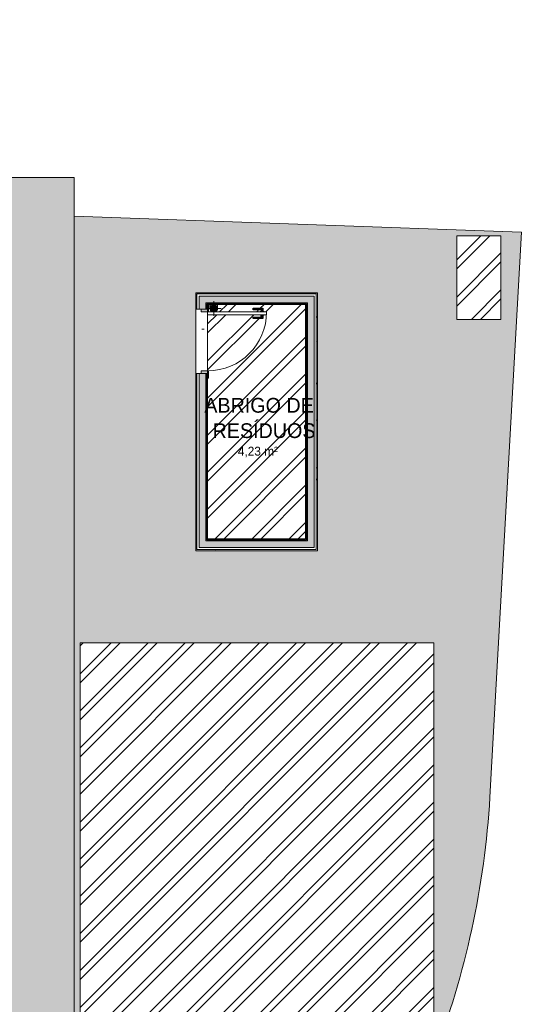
# Model space of a CAD drawing. Header units: millimetres. Extents: x -18260 to 188148, y -14086 to 2351883.
# Tile 220 of 256: x 20490 to 27299, y -5299 to 8058. Entities that reach past the tile are written whole.
import ezdxf

# ---------------------------------------------------------------- set-up
doc = ezdxf.new("R2010")
doc.units = ezdxf.units.MM
for name, color, linetype, lineweight in [('A-DETL-GENF', 92, 'Continuous', 50), ('A-DOOR', 31, 'Continuous', 9), ('A-DOOR-FRAM', 31, 'Continuous', 18), ('A-DOOR-OPNG', 31, 'Continuous', 9), ('A-FLOR', 192, 'Continuous', 18), ('A-FLOR-PATT', 8, 'Continuous', 18), ('A-WALL', 113, 'Continuous', 18), ('A-WALL-PATT', 111, 'Continuous', 25), ('L-HRDS-IDEN', 13, 'Continuous', 18), ('P-PIPE', 3, 'Continuous', 9), ('P-PIPE-CNTR', 3, 'Continuous', 9)]:
    doc.layers.add(name, color=color, linetype=linetype, lineweight=lineweight)
doc.styles.add('Century Gothic_1', font='GOTHIC.TTF', dxfattribs={"height": 200})
doc.styles.add('Century Gothic_2', font='GOTHIC.TTF', dxfattribs={"height": 120})
pattern_1 = [(0, (0, 0), (812.8, 203.2), [33.528, -576.072, 33.528, -576.072, -3251.2]), (0, (0, 0), (812.8, 203.2), [-1219.2, 33.528, -1185.672, 33.528, -576.072, -1422.4]), (0, (0, 0), (812.8, 203.2), [-3048, 33.528, -372.872, 33.528, -982.472]), (120, (304.8, 101.6), (-582.3764, 602.3054), [33.528, -576.072, 33.528, -576.072, -3251.2]), (120, (304.8, 101.6), (-582.3764, 602.3054), [-1219.2, 33.528, -1185.672, 33.528, -576.072, -1422.4]), (120, (304.8, 101.6), (-582.3764, 602.3054), [-3048, 33.528, -372.872, 33.528, -982.472]), (240, (406.4, 508), (-230.4236, -805.5054), [33.528, -576.072, 33.528, -576.072, -3251.2]), (240, (406.4, 508), (-230.4236, -805.5054), [-1219.2, 33.528, -1185.672, 33.528, -576.072, -1422.4]), (240, (406.4, 508), (-230.4236, -805.5054), [-3048, 33.528, -372.872, 33.528, -982.472])]
pattern_2 = [(50, (0, 0), (728.737, -63.756), [76.2, -838.2]), (355, (0, 0), (-140.972, 764.228), [60.96, -670.56]), (100.451, (60.7, -5.3), (587.77, 700.467), [64.76, -712.36]), (46.184, (0, 203.2), (1084.316, -168.17), [114.3, -1257.3]), (96.636, (90.4, 189.2), (949.61, 989.71), [97.14, -1068.54]), (351.184, (0, 203.2), (949.62, 989.7), [91.44, -1005.84]), (21, (101.6, 152.4), (606.458, -409.06), [76.2, -838.2]), (326, (101.6, 152.4), (247.208, 736.753), [60.96, -670.56]), (71.451, (152.14, 118.3), (853.668, 327.685), [64.76, -712.36]), (37.5, (0, 0), (12.3547, 338.22), [33.528, -628.904, 33.528, -647.192, -673.1]), (37.5, (0, 0), (12.3547, 338.22), [-1343.152, 33.528, -639.572]), (7.5, (0, 0), (267.279, 400.722), [33.528, -354.584, 33.528, -613.664, -256.54]), (7.5, (0, 0), (267.279, 400.722), [-1035.304, 33.528, -223.012]), (327.5, (-226.57, 0), (542.3633, -22.9153), [33.528, -220.472, 33.528, -758.952, -1051.56]), (327.5, (-226.57, 0), (542.3633, -22.9153), [-1046.48, 33.528, -1018.032]), (317.5, (-328.17, 0), (592.517, 101.707), [33.528, -296.672, 33.528, -492.76, -746.76]), (317.5, (-328.17, 0), (592.517, 101.707), [-856.488, 33.528, -713.232])]
pattern_3 = [(45, (0, 0), (-53.033, 53.033), [])]
pattern_4 = [(45, (0, 0), (-251.447, 251.447), []), (45, (0, 381), (-251.447, 251.447), [])]

# ---------------------------------------------------------------- blocks, each defined once
blk = doc.blocks.new('HRT-ESQ_PORTA_VENEZIANA-1FL1 - 80x210cm_87x213cm-1FL-ALU-3_0cmFolha_Maçaneta 01-4176552-PLANTA DE IMPERMEABILIZAÇÃO - TÉRREO')
at = {"layer": 'A-DETL-GENF', "lineweight": 5}
h = blk.add_hatch(color=256, dxfattribs=at)
h.paths.add_polyline_path([(-320, 800), (-320, 840), (-330, 811), (-330, 800)])
h.paths.add_polyline_path([(-330, 830), (-369, 830), (-369, 700), (-350, 700), (-350, 811), (-330, 811)])
blk.add_hatch(color=256, dxfattribs=at).paths.add_polyline_path([(-231, 830), (-270, 830), (-270, 840), (-280, 840), (-280, 800), (-270, 800), (-270, 811), (-250, 811), (-250, 700), (-231, 700), (-231, 753)])
at = {"layer": 'A-DOOR-FRAM', "lineweight": 5}
h = blk.add_hatch(color=90, dxfattribs=at)
h.paths.add_polyline_path([(515, 55), (515, 80), (480, 80), (480, -10), (515, -10)])
h.paths.add_polyline_path([(-320, -10), (-320, 80), (-355, 80), (-355, -10)])
at = {"layer": 'A-DOOR-OPNG', "lineweight": 5}
h = blk.add_hatch(dxfattribs=at)
h.set_pattern_fill('FP_101', color=256, style=0, pattern_type=2)
h.set_pattern_definition([(135, (3774.16, -22961.4), (-449.013, -449.013), []), (135, (3774.16, -22802.63), (-898.026, 6e-14), []), (135, (3774.16, -23120.13), (-898.026, 6e-14), [])])
h.paths.add_polyline_path([(580, 90), (480, 90), (480, 80), (580, 80)])
h.paths.add_polyline_path([(-320, 90), (-420, 90), (-420, 80), (-320, 80)])
at = {"layer": 'A-DETL-GENF', "color": 20, "lineweight": 30}
for p, q in [((-369, 830), (-330, 830)), ((-369, 700), (-369, 830)), ((-350, 811), (-350, 700)), ((-330, 811), (-350, 811)), ((-330, 840), (-320, 840)), ((-330, 830), (-330, 840)), ((-330, 830), (-330, 811)), ((-330, 800), (-330, 811)), ((-320, 840), (-320, 800)), ((-280, 840), (-270, 840)), ((-280, 800), (-280, 840)), ((-270, 840), (-270, 830)), ((-270, 830), (-270, 811)), ((-270, 830), (-231, 830)), ((-270, 811), (-270, 800)), ((-250, 811), (-270, 811)), ((-250, 700), (-250, 811)), ((-231, 830), (-231, 700)), ((-350, 700), (-369, 700)), ((-320, 800), (-330, 800)), ((-270, 800), (-280, 800)), ((-231, 700), (-250, 700))]:
    blk.add_line(p, q, dxfattribs=at)
at = {"layer": 'A-DETL-GENF', "lineweight": 5}
for p, q in [((-350, 811), (-350, 700)), ((-330, 811), (-350, 811)), ((-330, 800), (-330, 811)), ((-280, 840), (-270, 840)), ((-270, 840), (-270, 830)), ((-270, 830), (-231, 830)), ((-231, 830), (-231, 700)), ((-320, 800), (-330, 800)), ((-231, 700), (-250, 700))]:
    blk.add_line(p, q, dxfattribs=at)
at = {"layer": 'A-DOOR', "lineweight": 5}
for p, q in [((-369, 830), (-330, 830)), ((-369, 700), (-369, 830)), ((-330, 840), (-320, 840)), ((-330, 830), (-330, 840)), ((-270, 811), (-270, 800)), ((-250, 811), (-270, 811)), ((-250, 700), (-250, 811)), ((-350, 700), (-369, 700)), ((-270, 800), (-280, 800))]:
    blk.add_line(p, q, dxfattribs=at)
at = {"layer": 'A-DOOR', "color": 250, "lineweight": 5}
for p, q in [((-320, 880), (-320, 840)), ((-280, 880), (-320, 880)), ((-320, 840), (-320, 800)), ((-280, 840), (-280, 880)), ((-280, 800), (-280, 840)), ((-320, 800), (-320, 183)), ((-280, 80), (-280, 800)), ((-320, 143), (-320, 80)), ((-320, 80), (-280, 80))]:
    blk.add_line(p, q, dxfattribs=at)
at = {"layer": 'A-DOOR-FRAM', "lineweight": 5}
for p, q in [((-330, 800), (-330, 840)), ((-270, 800), (-270, 840))]:
    blk.add_line(p, q, dxfattribs=at)
at = {"layer": 'A-DOOR-FRAM', "color": 250, "lineweight": 5}
for p, q in [((-355, 80), (-320, 80)), ((-320, 80), (-320, -10)), ((480, 80), (515, 80)), ((480, -10), (480, 80)), ((-320, -10), (-355, -10)), ((515, -10), (480, -10))]:
    blk.add_line(p, q, dxfattribs=at)
at = {"layer": 'A-DOOR-OPNG', "lineweight": 5}
for p, q in [((-420, 90), (-320, 90)), ((-320, 80), (-355, 80)), ((480, 80), (480, 90)), ((480, 90), (580, 90)), ((515, 80), (480, 80)), ((580, 90), (580, 80))]:
    blk.add_line(p, q, dxfattribs=at)
at = {"layer": 'A-DOOR-OPNG', "color": 90, "lineweight": 5}
blk.add_arc((-320, 80), 800, 360, 90, dxfattribs=at)
blk = doc.blocks.new('BE-PMSa-MOD-ARQ-CONEXAODOFUTURO-EX-000-R_rvt-1-PLANTA DE IMPERMEABILIZAÇÃO - TÉRREO')
at = {"layer": 'A-FLOR-PATT', "lineweight": 5}
h = blk.add_hatch(dxfattribs=at)
h.set_pattern_fill('FP_99', color=55, style=0, pattern_type=2)
h.set_pattern_definition([(225, (1821.38, -1013.34), (1e-14, -212.132), [450, -150]), (315, (1715.32, -1119.4), (0, -212.132), [450, -150])])
h.paths.add_polyline_path([(-17589, -10126), (-17589, 5919), (-17906, 5919), (-18260, -10126)])
h.paths.add_polyline_path([(23246, -6786), (23246, -6826), (23766, -6826), (23766, -6786), (23781, -6786), (23781, -6781), (23831, -6781), (23831, -6786), (24416, -6786), (24416, -8606), (22596, -8606), (22596, -8596), (21416, -8596), (21416, -6956), (22596, -6956), (22596, -6786), (23181, -6786), (23181, -6781), (23231, -6781), (23231, -6786)])
h.paths.add_polyline_path([(21946, -8664), (24684, -8664), (24895, -8358), (25097, -8045), (25290, -7727), (25472, -7402), (25643, -7072), (25805, -6736), (25955, -6396), (23368, -6396), (23369, -6731), (23365, -6735), (23361, -6734), (23342, -6721), (23332, -6721), (23331, -6728), (23314, -6728), (23296, -6735), (23296, -6786), (23246, -6786), (23246, -6396), (23207, -6396), (23207, -6416), (23212, -6425), (23218, -6429), (23219, -6429), (23219, -6441), (23215, -6442), (23204, -6438), (23195, -6429), (23193, -6420), (23193, -6416), (23192, -6416), (23192, -6396), (21311, -6396), (21311, -396), (26110, -396), (26110, -6012), (26234, -5672), (26348, -5329), (26452, -4983), (26544, -4633), (26626, -4281), (26698, -3926), (26758, -3570), (26807, -3211), (26846, -2852), (26873, -2491), (27299, 5175), (21231, 5391), (21231, -8664), (21651, -8664)])
h.paths.add_polyline_path([(2106, -8348), (2121, -8348), (2121, -8308), (1992, -8308), (1992, -8348), (2076, -8348)])
h.paths.add_polyline_path([(-4287, -8348), (-4284, -8347), (-4284, -8234), (-4285, -8231), (-4362, -8231), (-4362, -8348), (-4295, -8348)])
h.paths.add_polyline_path([(1866, -8348), (1981, -8348), (1981, -8308), (1851, -8308), (1851, -8348), (1858, -8348)])
h.paths.add_polyline_path([(8341, -8303), (8386, -8303), (8386, -8268), (8341, -8268)])
h.paths.add_polyline_path([(128, 115), (164, 115), (164, 1841), (-1659, 1841), (-1659, 115), (-1052, 115)])
h.paths.add_polyline_path([(22881, 854), (22881, 4354), (24531, 4354), (24531, 854), (22896, 854)])
h.paths.add_polyline_path([(26541, 3992), (26422, 3992), (26422, 5124), (27022, 5124), (27022, 3992)])
h.paths.add_polyline_path([(15927, 4597), (15927, 4597), (15925, 4597)])
h.paths.add_polyline_path([(-8028, 4597), (-8028, 4597), (-8031, 4597)])
h.paths.add_polyline_path([(-11756, 4597), (-11756, 4597), (-11757, 4597)])
h.paths.add_polyline_path([(19999, 4642), (19999, 4674), (15924, 4674), (15924, 4642), (16273, 4642), (16273, 4672), (19623, 4671), (19623, 4642), (19882, 4642)])
h.paths.add_polyline_path([(11999, 4642), (11999, 5919), (8366, 5919), (8366, 4642), (8497, 4642), (8497, 4672), (8536, 4672), (8536, 5749), (11834, 5749), (11834, 4672), (11847, 4671), (11847, 4642), (11921, 4642)])
h.paths.add_polyline_path([(15638, 4642), (15654, 4642), (15654, 4674), (12269, 4674), (12269, 4642), (12288, 4642), (12288, 4672), (15638, 4671), (15638, 4658)])
h.paths.add_polyline_path([(-12029, 4642), (-12029, 4674), (-16357, 4674), (-16357, 4642), (-15849, 4642), (-15849, 4672), (-12499, 4671), (-12499, 4642), (-12032, 4642)])
h.paths.add_polyline_path([(-4542, 4642), (-4390, 4642), (-4390, 5919), (-8031, 5919), (-8031, 4642), (-7892, 4642), (-7892, 4672), (-7861, 4672), (-7861, 5749), (-4560, 5749), (-4560, 4672), (-4542, 4671), (-4542, 4663)])
h.paths.add_polyline_path([(-11705, 4642), (-11705, 4672), (-8355, 4671), (-8355, 4642), (-8301, 4642), (-8301, 4674), (-11734, 4674), (-11734, 4642)])
h.paths.add_polyline_path([(-16402, 5447), (-16357, 5447), (-16357, 5479), (-16627, 5479), (-16627, 5447), (-16557, 5447)])
h.paths.add_polyline_path([(12004, 7119), (12004, 8058), (8363, 8058), (8363, 7831), (8366, 7831), (8366, 7119), (11834, 7119)])
h.paths.add_polyline_path([(-7266, 7119), (-4390, 7119), (-4390, 8058), (-8031, 8058), (-8031, 7119), (-7861, 7119)])
h.paths.add_polyline_path([(8533, 7289), (8533, 7888), (11834, 7888), (11834, 7289), (9985, 7289)])
h.paths.add_polyline_path([(-4560, 7289), (-7861, 7289), (-7861, 7888), (-4560, 7888), (-4560, 7681)])
h = blk.add_hatch(dxfattribs=at)
h.set_pattern_fill('FP_2', color=55, style=0, pattern_type=2)
h.set_pattern_definition(pattern_1)
h.paths.add_polyline_path([(14575, -10126), (14705, -10126), (14705, -9780), (14699, -9780), (14699, -9763), (14682, -9764), (14671, -9768), (14666, -9781), (14666, -9856), (14671, -9865), (14677, -9868), (14678, -9869), (14678, -9881), (14674, -9882), (14663, -9878), (14654, -9869), (14652, -9860), (14652, -9856), (14651, -9856), (14652, -9781), (14654, -9770), (14657, -9763), (14667, -9753), (14683, -9748), (14699, -9748), (14699, -9732), (14705, -9732), (14705, -9706), (14755, -9706), (14755, -9755), (14795, -9755), (14796, -9757), (14812, -9757), (14811, -9816), (14810, -9816), (14811, -9818), (14811, -9819), (14811, -9821), (14827, -9827), (14827, -10126), (21231, -10126), (21231, 5919), (11999, 5919), (11999, 5447), (12269, 5447), (12269, 4674), (15654, 4674), (15654, 5447), (15924, 5447), (15924, 4674), (19999, 4674), (19999, 5447), (20269, 5447), (20269, 4281), (20299, 4280), (20299, 1531), (20269, 1531), (20269, 1144), (20299, 1144), (20299, -1606), (20269, -1606), (20269, -2040), (20299, -2040), (20299, -4790), (20269, -4790), (20269, -5274), (20299, -5274), (20299, -8024), (20269, -8024), (20269, -9309), (19999, -9309), (19999, -8514), (19913, -8514), (19913, -8348), (19635, -8348), (19635, -8378), (16285, -8377), (16285, -8348), (15972, -8348), (15972, -8514), (15921, -8514), (15921, -9313), (15651, -9313), (15651, -8514), (15603, -8514), (15603, -8378), (12317, -8378), (12317, -8514), (12269, -8514), (12269, -9313), (11999, -9313), (11999, -8514), (11951, -8514), (11951, -8348), (11868, -8348), (11868, -8378), (8518, -8377), (8518, -8348), (8434, -8348), (8434, -8514), (8386, -8514), (8386, -9313), (8116, -9313), (8116, -9126), (2121, -9126), (2121, -9313), (1851, -9313), (1851, -9126), (-4144, -9126), (-4144, -9313), (-4414, -9313), (-4414, -8514), (-4462, -8514), (-4462, -8348), (-4547, -8348), (-4547, -8378), (-7897, -8377), (-7897, -8348), (-7983, -8348), (-7983, -8514), (-8031, -8514), (-8031, -9309), (-8301, -9309), (-8301, -8514), (-8349, -8514), (-8349, -8348), (-8355, -8348), (-8355, -8378), (-11705, -8377), (-11705, -8348), (-11711, -8348), (-11711, -8514), (-11759, -8514), (-11759, -9309), (-12029, -9309), (-12029, -8514), (-12077, -8514), (-12077, -8348), (-12499, -8348), (-12499, -8378), (-15849, -8377), (-15849, -8348), (-16271, -8348), (-16271, -8514), (-16357, -8514), (-16357, -9309), (-16627, -9309), (-16627, -7987), (-16657, -7987), (-16656, -5237), (-16627, -5237), (-16627, -4803), (-16657, -4803), (-16656, -2053), (-16627, -2053), (-16627, -1621), (-16657, -1621), (-16656, 1129), (-16627, 1129), (-16627, 1534), (-16657, 1534), (-16656, 4284), (-16627, 4284), (-16627, 5479), (-16357, 5479), (-16357, 4674), (-12029, 4674), (-12029, 5447), (-11734, 5447), (-11734, 4674), (-8301, 4674), (-8301, 5447), (-8031, 5447), (-8031, 5919), (-17589, 5919), (-17589, -10126), (14280, -10126)])
h.paths.add_polyline_path([(-16090, -8758), (-16116, -8755), (-16140, -8745), (-16160, -8729), (-16176, -8708), (-16186, -8684), (-16190, -8658), (-16186, -8632), (-16176, -8608), (-16160, -8587), (-16140, -8572), (-16116, -8562), (-16088, -8558), (-16064, -8562), (-16040, -8572), (-16019, -8587), (-16003, -8608), (-15993, -8632), (-15990, -8658), (-15993, -8684), (-16003, -8708), (-16019, -8729), (-16040, -8745), (-16064, -8755)])
h.paths.add_polyline_path([(19733, -8755), (19707, -8751), (19683, -8741), (19660, -8723), (19646, -8705), (19636, -8681), (19633, -8649), (19633, -8623), (19636, -8597), (19646, -8573), (19662, -8552), (19683, -8536), (19707, -8526), (19733, -8523), (19759, -8526), (19783, -8536), (19803, -8552), (19819, -8573), (19829, -8597), (19833, -8628), (19833, -8655), (19828, -8684), (19817, -8708), (19803, -8725), (19783, -8741), (19759, -8751)])
h.paths.add_polyline_path([(15651, -8469), (15651, -8348), (15648, -8348), (15648, -8469)])
h.paths.add_polyline_path([(-15958, 4690), (-15964, 4691), (-15967, 4693), (-15970, 4699), (-15970, 4705), (-15967, 4711), (-15961, 4714), (-15955, 4714), (-15949, 4711), (-15946, 4705), (-15946, 4699), (-15949, 4693), (-15955, 4690)])
h.paths.add_polyline_path([(19573, 4699), (19567, 4701), (19564, 4703), (19561, 4708), (19561, 4715), (19564, 4721), (19570, 4724), (19576, 4724), (19582, 4721), (19585, 4715), (19585, 4708), (19582, 4703), (19576, 4700)])
h.paths.add_polyline_path([(19733, 4730), (19707, 4734), (19683, 4744), (19662, 4760), (19646, 4780), (19636, 4804), (19633, 4830), (19636, 4856), (19646, 4880), (19662, 4901), (19683, 4917), (19707, 4927), (19733, 4930), (19759, 4927), (19783, 4917), (19803, 4901), (19819, 4880), (19829, 4856), (19833, 4830), (19829, 4804), (19819, 4780), (19803, 4760), (19783, 4744), (19759, 4734)])
h.paths.add_polyline_path([(-16090, 4736), (-16116, 4740), (-16140, 4750), (-16160, 4766), (-16176, 4786), (-16186, 4811), (-16190, 4836), (-16186, 4862), (-16176, 4886), (-16160, 4907), (-16140, 4923), (-16116, 4933), (-16088, 4936), (-16064, 4933), (-16040, 4923), (-16019, 4907), (-16003, 4886), (-15993, 4862), (-15990, 4836), (-15993, 4811), (-16003, 4786), (-16019, 4766), (-16040, 4750), (-16064, 4740), (-16088, 4737)])
h = blk.add_hatch(dxfattribs=at)
h.set_pattern_fill('FP_2', color=55, style=0, pattern_type=2)
h.set_pattern_definition(pattern_1)
h.paths.add_polyline_path([(22896, 3259), (22951, 3259), (22951, 3294), (23041, 3294), (23041, 4094), (22951, 4094), (22951, 4129), (22881, 4129), (22881, 3259)])
at = {"layer": 'A-WALL', "lineweight": 5}
h = blk.add_hatch(color=9, dxfattribs=at)
h.paths.add_polyline_path([(23017, 1004), (23031, 1004), (23031, 3259), (23016, 3259), (23016, 1004)])
h.paths.add_polyline_path([(23031, 4129), (23031, 4219), (23016, 4219), (23016, 4129)])
for points in [[(24371, 4204), (24396, 4204), (24396, 4219), (23031, 4219), (23031, 4204), (24330, 4204)], [(24396, 989), (24396, 4204), (24381, 4204), (24381, 989)], [(23041, 989), (24381, 989), (24381, 1004), (23016, 1004), (23016, 989), (23031, 989)]]:
    blk.add_hatch(color=9, dxfattribs=at).paths.add_polyline_path(points)
at = {"layer": 'A-WALL-PATT', "lineweight": 5}
h = blk.add_hatch(dxfattribs=at)
h.set_pattern_fill('FP_9', color=55, style=0, pattern_type=2)
h.set_pattern_definition(pattern_2)
h.paths.add_polyline_path([(22896, 869), (22896, 3259), (22881, 3259), (22881, 869)])
h.paths.add_polyline_path([(22881, 4129), (22896, 4129), (22896, 4354), (22881, 4354), (22881, 4219)])
h = blk.add_hatch(dxfattribs=at)
h.set_pattern_fill('FP_9', color=55, style=0, pattern_type=2)
h.set_pattern_definition(pattern_2)
h.paths.add_polyline_path([(23125, 4339), (24531, 4339), (24531, 4354), (22896, 4354), (22896, 4339), (23041, 4339)])
h = blk.add_hatch(color=57, dxfattribs=at)
h.paths.add_polyline_path([(22927, 989), (23016, 989), (23016, 3259), (22926, 3259), (22926, 989)])
h.paths.add_polyline_path([(22926, 4129), (23016, 4129), (23016, 4309), (22926, 4309), (22926, 4219)])
for points in [[(23034, 4219), (24486, 4219), (24486, 4309), (23016, 4309), (23016, 4219), (23031, 4219)], [(24396, 899), (24486, 899), (24486, 4219), (24396, 4219), (24396, 902)], [(24371, 899), (24396, 899), (24396, 989), (22926, 989), (22926, 899), (24304, 899)]]:
    blk.add_hatch(color=57, dxfattribs=at).paths.add_polyline_path(points)
h = blk.add_hatch(dxfattribs=at)
h.set_pattern_fill('FP_9', color=55, style=0, pattern_type=2)
h.set_pattern_definition(pattern_2)
h.paths.add_polyline_path([(24531, 854), (24531, 4339), (24516, 4339), (24516, 854)])
h = blk.add_hatch(dxfattribs=at)
h.set_pattern_fill('FP_14', color=252, style=0, pattern_type=2)
h.set_pattern_definition(pattern_3)
h.paths.add_polyline_path([(23041, 1014), (23041, 3259), (23031, 3259), (23031, 1014)])
h.paths.add_polyline_path([(23041, 4129), (23041, 4204), (23031, 4204), (23031, 4129)])
h = blk.add_hatch(dxfattribs=at)
h.set_pattern_fill('FP_14', color=252, style=0, pattern_type=2)
h.set_pattern_definition(pattern_3)
h.paths.add_polyline_path([(24371, 4194), (24381, 4194), (24381, 4204), (23041, 4204), (23041, 4194), (24361, 4194)])
h = blk.add_hatch(dxfattribs=at)
h.set_pattern_fill('FP_14', color=252, style=0, pattern_type=2)
h.set_pattern_definition(pattern_3)
h.paths.add_polyline_path([(24381, 1004), (24381, 4194), (24371, 4194), (24371, 1004)])
h = blk.add_hatch(dxfattribs=at)
h.set_pattern_fill('FP_14', color=252, style=0, pattern_type=2)
h.set_pattern_definition(pattern_3)
h.paths.add_polyline_path([(24304, 1004), (24371, 1004), (24371, 1014), (23031, 1014), (23031, 1004), (23715, 1004)])
h = blk.add_hatch(dxfattribs=at)
h.set_pattern_fill('FP_9', color=55, style=0, pattern_type=2)
h.set_pattern_definition(pattern_2)
h.paths.add_polyline_path([(24371, 854), (24516, 854), (24516, 869), (22881, 869), (22881, 854), (24304, 854)])
at = {"layer": 'A-FLOR', "color": 250, "lineweight": 5}
for p, q in [((21231, 5919), (11999, 5919)), ((21231, -10126), (21231, 5919)), ((27299, 5175), (21231, 5391)), ((26873, -2491), (27299, 5175)), ((22881, 3259), (22881, 4129))]:
    blk.add_line(p, q, dxfattribs=at)
blk.add_arc((15045, -1770), 11850, 339.0252, 356.5124, dxfattribs=at)
at = {"layer": 'A-WALL', "color": 130, "lineweight": 9}
for p, q in [((22881, 4354), (22881, 4129)), ((22896, 4354), (22881, 4354)), ((23041, 4354), (22896, 4354)), ((24531, 4354), (23041, 4354)), ((24531, 4339), (24531, 4354)), ((24531, 4194), (24531, 4339)), ((23041, 4129), (23041, 4194)), ((23041, 4194), (24371, 4194)), ((24371, 4194), (24371, 1014)), ((24531, 854), (24531, 4194)), ((22881, 4129), (23041, 4129)), ((22881, 3259), (22881, 1014)), ((23041, 3259), (22881, 3259)), ((23041, 1014), (23041, 3259)), ((22881, 1014), (22881, 869)), ((24371, 1014), (23041, 1014)), ((22881, 869), (22881, 854)), ((22881, 854), (24371, 854)), ((24371, 854), (24516, 854)), ((24516, 854), (24531, 854))]:
    blk.add_line(p, q, dxfattribs=at)
at = {"layer": 'A-WALL', "color": 90, "lineweight": 5}
for p, q in [((22896, 4129), (22896, 4339)), ((22896, 4339), (22926, 4339)), ((22926, 4339), (23041, 4339)), ((22926, 4129), (22926, 4309)), ((22926, 4309), (23016, 4309)), ((23016, 4309), (23041, 4309)), ((23041, 4339), (24516, 4339)), ((23041, 4309), (24486, 4309)), ((24486, 4309), (24486, 4219)), ((24516, 4339), (24516, 4309)), ((24516, 4309), (24516, 4194)), ((23016, 4129), (23016, 4219)), ((23016, 4219), (23031, 4219)), ((23031, 4219), (23041, 4219)), ((23031, 4129), (23031, 4204)), ((23031, 4204), (23041, 4204)), ((23041, 4219), (24396, 4219)), ((23041, 4204), (24381, 4204)), ((24381, 4204), (24381, 4194)), ((24381, 4194), (24381, 1004)), ((24396, 4219), (24396, 4204)), ((24396, 4204), (24396, 4194)), ((24396, 4194), (24396, 989)), ((24486, 4219), (24486, 4194)), ((24486, 4194), (24486, 899)), ((24516, 4194), (24516, 869)), ((22896, 1014), (22896, 3259)), ((22926, 1014), (22926, 3259)), ((23016, 1014), (23016, 3259)), ((23031, 1014), (23031, 3259)), ((22896, 899), (22896, 1014)), ((22926, 989), (22926, 1014)), ((22926, 899), (22926, 989)), ((23016, 1004), (23016, 1014)), ((23016, 989), (23016, 1004)), ((24371, 989), (23016, 989)), ((23031, 1004), (23031, 1014)), ((24371, 1004), (23031, 1004)), ((24381, 1004), (24371, 1004)), ((24381, 989), (24371, 989)), ((24396, 989), (24381, 989)), ((22896, 869), (22896, 899)), ((24371, 869), (22896, 869)), ((24371, 899), (22926, 899)), ((24396, 899), (24371, 899)), ((24486, 869), (24371, 869)), ((24486, 899), (24396, 899)), ((24516, 869), (24486, 869))]:
    blk.add_line(p, q, dxfattribs=at)
at = {"layer": 'A-DOOR', "color": 250, "lineweight": 5, "rotation": 270}
blk.add_blockref('HRT-ESQ_PORTA_VENEZIANA-1FL1 - 80x210cm_87x213cm-1FL-ALU-3_0cmFolha_Maçaneta 01-4176552-PLANTA DE IMPERMEABILIZAÇÃO - TÉRREO', (22961, 3774), dxfattribs=at)
blk = doc.blocks.new('PLUV_Abraçadeira Inox para tubos - PLUV_Abraçadeira Inox para tubos-25416091-PLANTA DE IMPERMEABILIZAÇÃO - TÉRREO')
at = {"layer": 'P-PIPE'}
h = blk.add_hatch(color=61, dxfattribs=at)
h.paths.add_polyline_path([(23105, 4094), (23099, 4097), (23089, 4105), (23079, 4118), (23076, 4126), (23076, 4131), (23074, 4140), (23074, 4190), (23073, 4190), (23073, 4140), (23078, 4117), (23093, 4099), (23103, 4094)])
h.paths.add_polyline_path([(23146, 4094), (23157, 4099), (23171, 4119), (23176, 4140), (23176, 4190), (23174, 4190), (23174, 4140), (23173, 4127), (23168, 4115), (23156, 4101), (23144, 4094)])
h.paths.add_polyline_path([(23060, 4193), (23070, 4193), (23070, 4194), (23051, 4193), (23051, 4193)])
h.paths.add_polyline_path([(23204, 4193), (23204, 4194), (23179, 4194), (23179, 4193)])
at = {"layer": 'P-PIPE', "color": 53}
for p, q in [((23070, 4193), (23051, 4193)), ((23073, 4190), (23073, 4140)), ((23074, 4140), (23074, 4190)), ((23174, 4190), (23174, 4140)), ((23176, 4140), (23176, 4190)), ((23179, 4193), (23204, 4193)), ((23204, 4193), (23204, 4194))]:
    blk.add_line(p, q, dxfattribs=at)
for centre, radius, start, end in [((23070, 4190), 4.5, 0, 90), ((23070, 4190), 3, 0, 90), ((23179, 4190), 4.5, 90, 180), ((23179, 4190), 3, 90, 180), ((23124, 4140), 51.5, 180, 244.9665), ((23124, 4140), 50, 203.31, 205.7143), ((23124, 4140), 50, 229.4229, 233.7923), ((23124, 4140), 51.5, 295.0335, 0), ((23124, 4140), 50, 306.2077, 310.5771), ((23124, 4140), 50, 334.2857, 336.69)]:
    blk.add_arc(centre, radius, start, end, dxfattribs=at)
blk = doc.blocks.new('BE-PMSa-MOD-ESG-CONEXAODOFUTURO-EX-000-R_rvt-1-PLANTA DE IMPERMEABILIZAÇÃO - TÉRREO')
at = {"layer": 'P-PIPE'}
for points in [[(23124, 4090), (23137, 4091), (23149, 4096), (23160, 4104), (23168, 4115), (23173, 4127), (23174, 4140), (23172, 4155), (23168, 4165), (23159, 4176), (23149, 4183), (23137, 4188), (23124, 4190), (23111, 4188), (23099, 4183), (23089, 4175), (23081, 4165), (23076, 4153), (23074, 4140), (23076, 4126), (23081, 4115), (23089, 4104), (23100, 4096), (23112, 4091)], [(23174, 4140), (23174, 4142), (23173, 4154), (23167, 4166), (23159, 4176), (23149, 4184), (23137, 4188), (23123, 4190), (23111, 4188), (23099, 4183), (23099, 4183), (23113, 4188), (23126, 4190), (23140, 4187), (23149, 4183), (23161, 4173), (23168, 4165), (23173, 4151), (23174, 4140)]]:
    blk.add_hatch(color=8, dxfattribs=at).paths.add_polyline_path(points)
at = {"layer": 'P-PIPE', "color": 81}
for centre, radius, start, end in [((23124, 4140), 50, 0, 180), ((23125, 4140), 50, 87.6155, 91.8722), ((23125, 4165), 25, 89.2314, 90), ((23125, 4140), 50, 57.1022, 62.7343), ((23125, 4140), 50, 27.3654, 32.8638), ((23124, 4140), 50, 180, 360)]:
    blk.add_arc(centre, radius, start, end, dxfattribs=at)
at = {"layer": 'P-PIPE-CNTR', "color": 53}
for p, q in [((23124, 4040), (23124, 4240)), ((23125, 4189), (23125, 4194)), ((23024, 4140), (23224, 4140)), ((23051, 4140), (23073, 4140)), ((23125, 4040), (23125, 4054)), ((23176, 4140), (23225, 4140))]:
    blk.add_line(p, q, dxfattribs=at)
at = {"layer": 'P-PIPE', "color": 21, "lineweight": 9}
blk.add_blockref('PLUV_Abraçadeira Inox para tubos - PLUV_Abraçadeira Inox para tubos-25416091-PLANTA DE IMPERMEABILIZAÇÃO - TÉRREO', (0, 0), dxfattribs=at)

msp = doc.modelspace()

# ---------------------------------------------------------------- hatches: boundary and pattern name
at = {"layer": 'A-FLOR'}
h = msp.add_hatch(dxfattribs=at)
h.set_pattern_fill('FP_1', color=214, style=0, pattern_type=2)
h.set_pattern_definition(pattern_4)
h.paths.add_polyline_path([(26422.422, 3992.407), (27022.422, 3992.407), (27022.422, 5123.576), (26422.422, 5123.576), (26422.422, 4914.832)])
h = msp.add_hatch(dxfattribs=at)
h.set_pattern_fill('FP_1', color=1, style=0, pattern_type=2)
h.set_pattern_definition(pattern_4)
h.paths.add_polyline_path([(23714.661, 1014.159), (24371.385, 1014.159), (24371.385, 4194.159), (23204.467, 4194.159), (23204.467, 4192.659), (23178.967, 4192.659), (23178.967, 4194.159), (23069.967, 4194.159), (23069.967, 4192.659), (23051.385, 4192.659), (23051.385, 4094.159), (23103.229, 4094.159), (23090.864, 4101.268), (23077.919, 4117.965), (23072.967, 4139.659), (23072.967, 4189.659), (23074.467, 4189.659), (23074.688, 4141.336), (23076.392, 4153.132), (23081.166, 4164.657), (23089.333, 4175.254), (23099.688, 4183.2), (23111.747, 4188.195), (23126.525, 4189.657), (23138.213, 4187.954), (23149.688, 4183.2), (23160.229, 4175.013), (23167.99, 4164.899), (23173.017, 4152.598), (23174.467, 4141.578), (23174.688, 4189.659), (23175.967, 4189.657), (23175.967, 4139.659), (23170.294, 4116.595), (23155.188, 4098.726), (23145.705, 4094.159), (23761.385, 4094.159), (23761.385, 4104.159), (23772.385, 4104.159), (23772.385, 4124.164), (23661.385, 4124.164), (23661.385, 4143.164), (23791.385, 4143.164), (23791.385, 4104.159), (23801.385, 4104.159), (23801.385, 4094.159), (23841.385, 4094.159), (23841.385, 4054.159), (23801.385, 4054.159), (23801.385, 4044.159), (23791.385, 4044.159), (23791.385, 4005.154), (23661.385, 4005.154), (23661.385, 4024.154), (23772.385, 4025.159), (23772.385, 4044.159), (23761.385, 4044.159), (23761.385, 4054.159), (23041.385, 4054.159), (23041.385, 3294.159), (23051.385, 3294.159), (23051.385, 3194.159), (23041.385, 3194.159), (23041.385, 1014.159)])
h = msp.add_hatch(dxfattribs=at)
h.set_pattern_fill('FP_1', color=94, style=0, pattern_type=2)
h.set_pattern_definition(pattern_4)
h.paths.add_polyline_path([(23206.885, -6395.748), (23246.385, -6395.748), (23246.385, -6339.989), (23240.385, -6339.989), (23240.385, -6323.341), (23222.683, -6323.861), (23211.961, -6328.586), (23206.885, -6340.841)])
h.paths.add_polyline_path([(22535.319, -6395.748), (23191.885, -6395.748), (23192.89, -6340.841), (23194.728, -6330.231), (23197.875, -6322.955), (23208.135, -6312.695), (23224.385, -6308.341), (23240.385, -6308.341), (23240.385, -6291.693), (23246.385, -6291.693), (23246.385, -6265.841), (23296.385, -6265.841), (23296.385, -6314.841), (23336.385, -6314.841), (23337.022, -6316.841), (23353.385, -6316.841), (23352.362, -6375.841), (23351.345, -6375.841), (23352.475, -6378.275), (23352.427, -6379.395), (23352.446, -6381.022), (23368.385, -6387.301), (23368.385, -6395.748), (26110.135, -6395.748), (26110.135, -395.748), (21311.385, -395.748), (21311.385, -6395.748)])
h.paths.add_polyline_path([(23206.668, -6340.841), (23206.63, -6339.883), (23206.63, -6340.841)])

# ---------------------------------------------------------------- linework, layer by layer
for p, q in [((27022.422, 5123.576), (26422.422, 5123.576)), ((26422.422, 5123.576), (26422.422, 3992.407)), ((27022.422, 3992.407), (27022.422, 5123.576)), ((23041.385, 4054.159), (23041.385, 3294.159)), ((26422.422, 3992.407), (27022.422, 3992.407)), ((26110.135, -395.748), (21311.385, -395.748)), ((21311.385, -395.748), (21311.385, -6395.748)), ((26110.135, -6395.748), (26110.135, -395.748))]:
    msp.add_line(p, q, dxfattribs=at)

# ---------------------------------------------------------------- block references
at = {"lineweight": 5}
for name in ['BE-PMSa-MOD-ARQ-CONEXAODOFUTURO-EX-000-R_rvt-1-PLANTA DE IMPERMEABILIZAÇÃO - TÉRREO', 'BE-PMSa-MOD-ESG-CONEXAODOFUTURO-EX-000-R_rvt-1-PLANTA DE IMPERMEABILIZAÇÃO - TÉRREO']:
    msp.add_blockref(name, (0, 0), dxfattribs=at)

# ---------------------------------------------------------------- texts
at = {"layer": 'L-HRDS-IDEN', "lineweight": 9, "attachment_point": 1}
for s, insert, char_height, width, style in [('ABRIGO DE', (22995.591, 2926.826), 200, 1859.915, 'Century Gothic_1'), ('RESÍDUOS', (23108.039, 2582.867), 200, 1595.35812, 'Century Gothic_1'), ('4,23 m²', (23451.591, 2264.659), 120, 753.58625, 'Century Gothic_2')]:
    msp.add_mtext(s, dxfattribs=dict(at, insert=insert, char_height=char_height, width=width, style=style))

doc.saveas('drawing.dxf')
